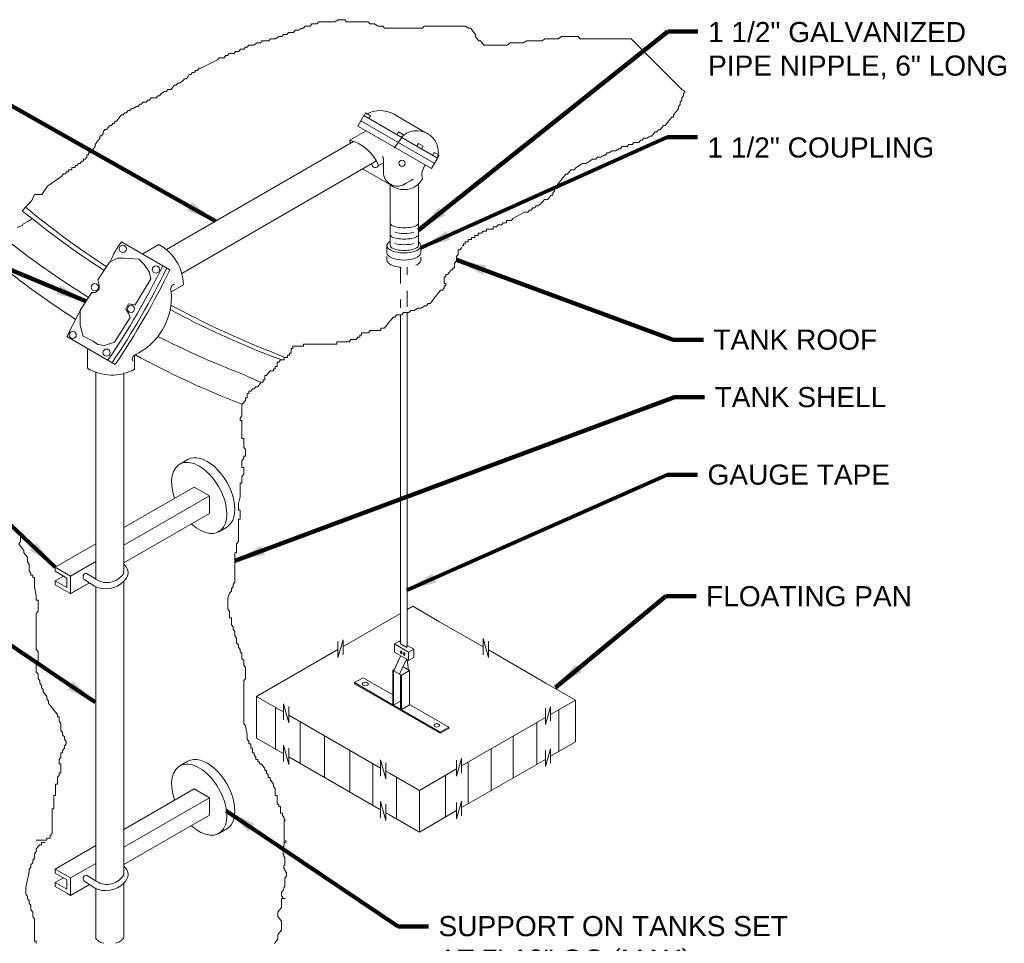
# Model space of a CAD drawing. Header units: inches. Extents: x -723 to 258, y 235 to 390.
# Tile 3 of 8: x -720.04 to -713.92, y 312.93 to 318.68. Entities that reach past the tile are written whole.
import ezdxf

# ---------------------------------------------------------------- set-up
doc = ezdxf.new("R2010")
doc.units = ezdxf.units.IN
doc.header["$MEASUREMENT"] = 0
doc.linetypes.add('HIDDEN', pattern=[0.19685, 0.15748, -0.03937])
for name, color, linetype, lineweight in [('G-ANNO-NOTE', 4, 'Continuous', 30), ('M-DETL LGHT', 3, 'Continuous', 0), ('M-DETL-LGHT', 3, 'Continuous', 0), ('M-DETL-XLGT', 1, 'Continuous', 0), ('M-DETL-YELW', 2, 'Continuous', 0)]:
    doc.layers.add(name, color=color, linetype=linetype, lineweight=lineweight)
doc.styles.add('AEC_AC_40Text-LeftTop_FullScale', font='arial.ttf', dxfattribs={"height": 0.125})
doc.dimstyles.new('AEC_AC_40_Notes_FullScale', dxfattribs={"dimtxt": 0.125, "dimasz": 0.1875, "dimexe": 0.0625, "dimexo": 0.0625, "dimgap": 0.0625, "dimtad": 1, "dimjust": 1, "dimdec": 3, "dimzin": 15, "dimdsep": 46, "dimlunit": 5, "dimtxsty": 'AEC_AC_40Text-LeftTop_FullScale', "dimblk": 'NONE', "dimcen": 0.09, "dimclrd": 256, "dimclre": 256, "dimazin": 2, "dimtfac": 0.7, "dimtdec": 3, "dimtmove": 1, "dimatfit": 1, "dimfxl": 1, "dimfrac": 1, "dimtolj": 1, "dimtzin": 15, "dimlwd": 30, "dimlwe": 30, "dimarcsym": 0})

# ---------------------------------------------------------------- blocks, each defined once
blk = doc.blocks.new('_None')

msp = doc.modelspace()

# ---------------------------------------------------------------- linework, layer by layer
at = {"layer": 'M-DETL LGHT'}
for p, q in [((-717.90245, 318.08049), (-717.89223, 318.09819)), ((-717.89223, 318.09819), (-717.86168, 318.08055)), ((-717.94076, 318.01608), (-717.9028, 318.08189)), ((-717.92178, 318.04901), (-717.46591, 317.78581)), ((-717.92178, 318.04901), (-717.46591, 317.78581)), ((-717.92178, 318.04901), (-717.46591, 317.78581)), ((-717.9028, 318.08189), (-717.44541, 317.81787)), ((-717.86168, 318.08055), (-717.8719, 318.06286)), ((-717.51701, 317.97537), (-717.69308, 318.07705)), ((-717.9901, 317.92795), (-717.88907, 317.98629)), ((-717.88907, 317.98629), (-717.94076, 318.01608)), ((-717.88907, 317.98629), (-717.48343, 317.75205)), ((-717.69735, 317.96206), (-717.68713, 317.97981)), ((-717.68713, 317.97981), (-717.65658, 317.96218)), ((-717.66628, 317.94536), (-717.71528, 317.87884)), ((-717.65658, 317.96218), (-717.6668, 317.94442)), ((-717.57442, 317.8911), (-717.56414, 317.9088)), ((-717.56414, 317.9088), (-717.53365, 317.89116)), ((-717.53365, 317.89116), (-717.54387, 317.87347)), ((-717.47648, 317.83457), (-717.46626, 317.85227)), ((-717.46626, 317.85227), (-717.43572, 317.83463)), ((-717.81175, 317.77109), (-717.78208, 317.7882)), ((-717.78208, 317.81612), (-717.78208, 317.73074)), ((-717.48343, 317.75205), (-717.44541, 317.81787)), ((-717.43572, 317.83463), (-717.44594, 317.81694)), ((-717.74214, 317.65342), (-717.90688, 317.74849)), ((-717.65063, 317.65482), (-717.63941, 317.6613)), ((-717.63941, 317.6613), (-717.60788, 317.67952)), ((-719.41002, 317.29701), (-719.10944, 317.12344)), ((-719.17789, 317.27984), (-719.27909, 317.22144)), ((-717.75995, 317.273), (-717.75995, 317.22898)), ((-717.54899, 317.27666), (-717.54899, 317.22898)), ((-719.55859, 317.05955), (-719.48542, 317.16929)), ((-719.48542, 317.16929), (-719.43502, 317.1951)), ((-719.43502, 317.1951), (-719.39385, 317.1951)), ((-719.39385, 317.1951), (-719.30234, 317.18868)), ((-719.30234, 317.18868), (-719.27027, 317.15638)), ((-719.27027, 317.15638), (-719.23827, 317.11118)), ((-719.23827, 317.11118), (-719.2291, 317.06604)), ((-719.54948, 317.02726), (-719.55859, 317.05955)), ((-719.2291, 317.06604), (-719.32523, 316.90462)), ((-719.57232, 316.98212), (-719.54948, 317.00145)), ((-719.54948, 317.00145), (-719.54948, 317.02726)), ((-719.02605, 317.03018), (-719.10197, 316.98632)), ((-719.66844, 316.87238), (-719.59521, 316.98212)), ((-719.59521, 316.98212), (-719.57232, 316.98212)), ((-719.66844, 316.83361), (-719.66844, 316.87238)), ((-719.3664, 316.9111), (-719.38468, 316.87881)), ((-719.38468, 316.87881), (-719.3664, 316.853)), ((-719.32523, 316.90462), (-719.3664, 316.9111)), ((-719.66844, 316.7755), (-719.66844, 316.83361)), ((-719.35723, 316.82718), (-719.45336, 316.67225)), ((-719.3664, 316.853), (-719.35723, 316.82718)), ((-719.65016, 316.71097), (-719.66844, 316.7755)), ((-719.44979, 316.53402), (-719.75032, 316.70752)), ((-719.5861, 316.67867), (-719.65016, 316.71097)), ((-719.55859, 316.65934), (-719.5861, 316.67867)), ((-719.6219, 316.51083), (-719.6219, 316.62769)), ((-719.51742, 316.65286), (-719.55859, 316.65934)), ((-719.45336, 316.67225), (-719.51742, 316.65286)), ((-719.32973, 316.50418), (-719.32973, 316.59183)), ((-719.04882, 315.91413), (-718.99864, 315.9431)), ((-719.39595, 315.5198), (-718.95947, 315.77179)), ((-718.86387, 315.7166), (-718.95947, 315.77179)), ((-718.86387, 315.7166), (-719.39595, 315.40948)), ((-718.86387, 315.60804), (-718.86387, 315.7166)), ((-719.39595, 315.30086), (-718.86387, 315.60804)), ((-718.8063, 315.49407), (-718.75612, 315.52304)), ((-719.8239, 315.27271), (-719.57127, 315.41859)), ((-719.8239, 315.27271), (-719.8239, 315.24807)), ((-719.72836, 315.21752), (-719.8239, 315.27271)), ((-719.57127, 315.30822), (-719.72836, 315.21752)), ((-719.8239, 315.24807), (-719.75143, 315.20625)), ((-719.8239, 315.18879), (-719.77255, 315.21844)), ((-719.72836, 315.21752), (-719.72836, 315.10855)), ((-719.57816, 315.20479), (-719.62861, 315.23393)), ((-719.39916, 315.23323), (-719.39595, 315.24701)), ((-719.8239, 315.18879), (-719.8239, 315.16415)), ((-719.75143, 315.14693), (-719.8239, 315.18879)), ((-719.8239, 315.16415), (-719.75143, 315.12233)), ((-719.75143, 315.14693), (-719.75143, 315.20625)), ((-719.72836, 315.10896), (-719.61045, 315.17705)), ((-719.61045, 315.17705), (-719.72258, 315.11229)), ((-719.57816, 315.15515), (-719.64456, 315.20012)), ((-719.72836, 315.10896), (-719.75143, 315.12233)), ((-717.6838, 314.8127), (-717.71265, 314.796)), ((-717.71265, 314.796), (-717.62499, 314.74542)), ((-717.71265, 314.796), (-717.71265, 314.74414)), ((-717.6838, 314.8127), (-717.67562, 314.80797)), ((-717.67562, 314.80014), (-717.67562, 314.82829)), ((-717.67562, 314.79751), (-717.6362, 314.77474)), ((-717.5931, 314.76376), (-717.63428, 314.78753)), ((-717.67451, 314.72119), (-717.71709, 314.62833)), ((-717.62499, 314.69456), (-717.71265, 314.74414)), ((-717.62499, 314.74542), (-717.5931, 314.76376)), ((-717.62499, 314.74542), (-717.62499, 314.69456)), ((-717.5931, 314.76376), (-717.5931, 314.7126)), ((-717.63749, 314.70162), (-717.6807, 314.60731)), ((-717.63352, 314.69876), (-717.62552, 314.63143)), ((-717.5931, 314.7126), (-717.62499, 314.69421)), ((-717.72363, 314.63207), (-717.71241, 314.63861)), ((-717.72363, 314.63207), (-717.67031, 314.60129)), ((-717.72363, 314.63207), (-717.72363, 314.41862)), ((-717.71843, 314.41564), (-717.71843, 314.63008)), ((-717.67521, 314.3907), (-717.67521, 314.60596)), ((-717.67031, 314.60129), (-717.6195, 314.63067)), ((-717.67031, 314.60129), (-717.67031, 314.38784)), ((-717.6195, 314.63067), (-717.65945, 314.65374)), ((-717.6195, 314.63067), (-717.6195, 314.41722)), ((-717.96125, 314.5558), (-717.9084, 314.58634)), ((-717.96125, 314.5558), (-717.96125, 314.54897)), ((-717.72363, 314.41862), (-717.96125, 314.5558)), ((-717.96125, 314.54897), (-717.42778, 314.24097)), ((-717.9084, 314.58634), (-717.72363, 314.47965)), ((-717.42778, 314.24856), (-717.72363, 314.41862)), ((-717.72363, 314.41862), (-717.71843, 314.41564)), ((-717.71843, 314.41564), (-717.67516, 314.44064)), ((-717.67031, 314.38784), (-717.6195, 314.41722)), ((-717.6195, 314.4195), (-717.37557, 314.27869)), ((-717.67031, 314.38784), (-717.67521, 314.3907)), ((-717.37557, 314.27869), (-717.42778, 314.24856)), ((-717.42778, 314.24097), (-717.37557, 314.2711)), ((-717.42778, 314.24856), (-717.42778, 314.24097)), ((-717.37557, 314.27869), (-717.37557, 314.2711)), ((-719.04882, 314.03764), (-718.99864, 314.06661)), ((-719.39595, 313.64331), (-718.95947, 313.8953)), ((-718.86387, 313.84012), (-718.95947, 313.8953)), ((-718.86387, 313.84012), (-719.39595, 313.53299)), ((-718.86387, 313.73155), (-718.86387, 313.84012)), ((-719.39595, 313.42437), (-718.86387, 313.73155)), ((-718.8063, 313.61758), (-718.75612, 313.64655)), ((-719.8239, 313.39622), (-719.57127, 313.54205)), ((-719.57127, 313.43173), (-719.72836, 313.34104)), ((-719.8239, 313.39622), (-719.8239, 313.37158)), ((-719.72836, 313.34104), (-719.8239, 313.39622)), ((-719.8239, 313.37158), (-719.75143, 313.32976)), ((-719.39916, 313.35674), (-719.39595, 313.37053)), ((-719.8239, 313.3123), (-719.77255, 313.34195)), ((-719.75143, 313.27044), (-719.8239, 313.3123)), ((-719.8239, 313.3123), (-719.8239, 313.28766)), ((-719.75143, 313.27044), (-719.75143, 313.32976)), ((-719.72836, 313.34104), (-719.72836, 313.23206)), ((-719.57816, 313.27866), (-719.64456, 313.32363)), ((-719.57816, 313.3283), (-719.62861, 313.35745)), ((-719.8239, 313.28766), (-719.75143, 313.24584)), ((-719.72836, 313.23247), (-719.61045, 313.30051)), ((-719.61045, 313.30051), (-719.72258, 313.2358)), ((-719.72836, 313.23247), (-719.75143, 313.24584)), ((-719.72836, 313.23247), (-719.75143, 313.24579))]:
    msp.add_line(p, q, dxfattribs=at)
for centre, radius in [((-717.66642, 317.78526), 0.01936), ((-719.40301, 317.25322), 0.0224), ((-719.19706, 317.12411), 0.0224), ((-719.57692, 317.01437), 0.0224), ((-719.35165, 316.87954), 0.0224), ((-719.71422, 316.71743), 0.0224), ((-719.5037, 316.60769), 0.0224)]:
    msp.add_circle(centre, radius, dxfattribs=at)
for centre, radius, start, end in [((-717.80138, 317.93004), 0.1826, 53.626761, 116.713278), ((-717.57369, 317.85461), 0.13342, 344.009803, 135.990178), ((-717.98039, 317.92247), 0.01115, 150.669061, 256.764714), ((-718.05787, 317.671), 0.26572, 22.126797, 75.225722), ((-717.83159, 317.78034), 0.02191, 183.535297, 335.033136), ((-717.79194, 317.81809), 0.01003, 348.784647, 58.109878), ((-717.69444, 317.73074), 0.08767, 179.999994, 299.999994), ((-717.44748, 317.71292), 0.09504, 140.166436, 195.281058), ((-717.65379, 317.75262), 0.13166, 228.862028, 330.542147), ((-717.60202, 317.6777), 0.00611, 23.255711, 162.832711), ((-719.08596, 317.03388), 0.41742, 140.926578, 161.070869), ((-719.31818, 317.02351), 0.29223, 1.306442, 61.306442), ((-717.65461, 317.4544), 0.22679, 269.999997, 280.889722), ((-723.45745, 319.24931), 4.78867, 325.836371, 333.986957), ((-723.43456, 319.22994), 4.78867, 325.900321, 334.050876), ((-723.41626, 319.21703), 4.78867, 325.924714, 334.075278), ((-719.49838, 316.95221), 0.3979, 295.079692, 4.920297), ((-719.07131, 317.0015), 0.03418, 106.453753, 206.322161), ((-715.36653, 314.56952), 4.8774, 151.578175, 154.001022), ((-719.31498, 316.56663), 0.0292, 120.326961, 205.690986), ((-719.47003, 316.76051), 0.29223, 238.693544, 298.693544), ((-719.43666, 315.23872), 0.06679, 307.581653, 52.418331), ((-719.63036, 315.2141), 0.01992, 84.88715, 224.506994), ((-719.50148, 315.29975), 0.12202, 231.077983, 326.964994), ((-719.50837, 315.29732), 0.15837, 243.861639, 315.236928), ((-719.43666, 313.36223), 0.06679, 307.581653, 52.418331), ((-719.63036, 313.33761), 0.01992, 84.88715, 224.506994), ((-719.50148, 313.42326), 0.12202, 231.077983, 326.964994), ((-719.50837, 313.42082), 0.15837, 243.861639, 315.236928)]:
    msp.add_arc(centre, radius, start, end, dxfattribs=at)
for centre, major_axis, ratio, start_param, end_param in [((-717.65447, 317.27337), (0.10548, -0.00032), 0.4306338, 2.523986, 6.816201), ((-717.65447, 317.22898), (0.10548, -0.00032), 0.4306338, 3.1486239, 6.2902165), ((-718.92756, 315.7041), (0.12126, -0.21003), 0.5773503, 5.2065728, 10.6829794), ((-718.87738, 315.73307), (0.12126, -0.21003), 0.5773503, 6.2831853, 9.424778), ((-718.87738, 313.85658), (0.12126, -0.21003), 0.5773503, 6.2831853, 9.424778), ((-718.92756, 313.82761), (0.12126, -0.21003), 0.5773503, 5.2065728, 10.6829794)]:
    msp.add_ellipse(centre, major_axis=major_axis, ratio=ratio, start_param=start_param, end_param=end_param, dxfattribs=at)
for p in [(-717.92178, 318.04901), (-717.46591, 317.78581)]:
    msp.add_point(p, dxfattribs=at)
at = {"layer": 'M-DETL-LGHT'}
for p, q in [((-719.1314, 317.24824), (-717.9668, 317.92065)), ((-719.03633, 317.10067), (-717.82542, 317.79977)), ((-717.56355, 317.65675), (-717.56355, 317.36993)), ((-717.74039, 317.65348), (-717.74039, 317.55157)), ((-717.74039, 317.55157), (-717.74039, 317.27337)), ((-717.56355, 317.36993), (-717.56355, 317.27337)), ((-717.6758, 316.84266), (-717.6758, 315.76204)), ((-717.63428, 314.77597), (-717.63428, 316.85662)), ((-719.57127, 316.48637), (-719.57127, 315.19813)), ((-719.39595, 316.47784), (-719.39595, 315.24701)), ((-717.6758, 315.76204), (-717.6758, 314.79991)), ((-719.57127, 315.14978), (-719.57127, 313.32316)), ((-719.39595, 315.18581), (-719.39595, 313.35674)), ((-717.59894, 315.03059), (-717.63428, 315.01021)), ((-717.43297, 314.93475), (-717.59894, 315.03059)), ((-717.6758, 314.98626), (-718.03291, 314.78005)), ((-717.16218, 314.77842), (-717.43297, 314.93475)), ((-718.06526, 314.76137), (-718.57059, 314.4696)), ((-716.77218, 314.55323), (-717.12883, 314.75915)), ((-716.77218, 314.55323), (-716.58665, 314.44613)), ((-718.57059, 314.4696), (-718.57059, 314.21037)), ((-718.40439, 314.37365), (-718.57059, 314.4696)), ((-716.74152, 314.35672), (-716.58665, 314.44613)), ((-718.37075, 314.35426), (-717.79931, 314.02437)), ((-717.29556, 314.03791), (-716.77388, 314.33803)), ((-718.40439, 314.11436), (-718.57059, 314.21037)), ((-716.74152, 314.09742), (-716.58665, 314.18683)), ((-718.37075, 314.09497), (-717.79931, 313.76507)), ((-717.29556, 313.77862), (-716.77388, 314.07874)), ((-717.74377, 313.9923), (-717.55824, 313.88514)), ((-717.55824, 313.88514), (-717.32791, 314.01923)), ((-717.55824, 313.88514), (-717.55824, 313.62585)), ((-717.55824, 313.88514), (-717.55824, 313.62585)), ((-717.55824, 313.62585), (-717.32791, 313.75993)), ((-717.74377, 313.73301), (-717.55824, 313.62585)), ((-719.39595, 313.30932), (-719.39595, 312.97096)), ((-719.57127, 313.27866), (-719.57127, 312.9657))]:
    msp.add_line(p, q, dxfattribs=at)
for centre, radius, start, end in [((-719.54575, 312.982), 0.03028, 212.585519, 216.242822), ((-719.51678, 313.00324), 0.0662, 216.242828, 240.530756), ((-719.49757, 313.03725), 0.10526, 240.530753, 256.826636), ((-719.4723, 313.03725), 0.10526, 283.17335, 299.469233), ((-719.45308, 313.00324), 0.0662, 299.469236, 323.757164), ((-719.42412, 312.982), 0.03028, 323.757164, 338.579056)]:
    msp.add_arc(centre, radius, start, end, dxfattribs=at)
at = {"layer": 'M-DETL-XLGT'}
for p, q in [((-718.06526, 314.71143), (-718.03291, 314.82152)), ((-718.06526, 314.81241), (-718.06526, 314.71143)), ((-718.03291, 314.82152), (-718.03291, 314.73071)), ((-717.16218, 314.83016), (-717.12883, 314.71167)), ((-717.16218, 314.83016), (-717.16218, 314.72919)), ((-717.12883, 314.81264), (-717.12883, 314.71167)), ((-717.12883, 314.75967), (-717.10664, 314.74688)), ((-718.40415, 314.42475), (-718.37075, 314.30626)), ((-718.40415, 314.42475), (-718.40415, 314.32378)), ((-716.58665, 314.44613), (-716.58665, 314.18683)), ((-718.45228, 314.40133), (-718.45228, 314.14204)), ((-718.40439, 314.37365), (-718.40415, 314.37354)), ((-718.37075, 314.40723), (-718.37075, 314.30626)), ((-716.77388, 314.29616), (-716.74152, 314.40624)), ((-716.77388, 314.39713), (-716.77388, 314.29616)), ((-716.74152, 314.40624), (-716.74152, 314.31537)), ((-716.69154, 314.38557), (-716.69154, 314.12627)), ((-718.29962, 314.31315), (-718.29962, 314.05386)), ((-716.82673, 314.30749), (-716.82673, 314.04819)), ((-718.40415, 314.1661), (-718.40415, 314.06513)), ((-718.40415, 314.1661), (-718.37075, 314.04761)), ((-718.14854, 314.22596), (-718.14854, 313.96667)), ((-716.97384, 314.22257), (-716.97384, 313.96328)), ((-718.40439, 314.11436), (-718.40415, 314.11424)), ((-718.37075, 314.14858), (-718.37075, 314.04761)), ((-717.99127, 314.13515), (-717.99127, 313.87586)), ((-717.11236, 314.14257), (-717.11236, 313.88333)), ((-716.77388, 314.0347), (-716.74152, 314.14473)), ((-716.77388, 314.13567), (-716.77388, 314.0347)), ((-716.74152, 314.14473), (-716.74152, 314.05392)), ((-717.84749, 314.05216), (-717.84749, 313.79287)), ((-717.79931, 314.07552), (-717.79931, 313.97455)), ((-717.79931, 314.07552), (-717.76597, 313.95703)), ((-717.76597, 314.058), (-717.76597, 313.95703)), ((-717.32791, 313.97356), (-717.29556, 314.08364)), ((-717.32791, 314.07453), (-717.32791, 313.97356)), ((-717.29556, 314.08364), (-717.29556, 313.99277)), ((-717.25515, 314.06016), (-717.25515, 313.80087)), ((-717.76597, 314.00509), (-717.74377, 313.9923)), ((-717.70038, 313.96719), (-717.70038, 313.7079)), ((-717.3963, 313.97864), (-717.3963, 313.71935)), ((-717.79931, 313.81687), (-717.76597, 313.69838)), ((-717.79931, 313.81687), (-717.79931, 313.7159)), ((-717.76597, 313.79935), (-717.76597, 313.69838)), ((-717.32791, 313.70889), (-717.29556, 313.81898)), ((-717.32791, 313.80987), (-717.32791, 313.70889)), ((-717.29556, 313.81898), (-717.29556, 313.72816)), ((-717.76597, 313.7458), (-717.74377, 313.73301))]:
    msp.add_line(p, q, dxfattribs=at)
for centre, major_axis in [((-717.67224, 314.7446), (0.00418, -0.00723)), ((-717.65354, 314.73381), (0.00418, -0.00723)), ((-717.89431, 314.54706), (-0.01827, 0)), ((-717.44985, 314.28991), (-0.01827, 0))]:
    msp.add_ellipse(centre, major_axis=major_axis, ratio=0.5773503, dxfattribs=at)
at = {"layer": 'M-DETL-YELW'}
for p, q in [((-719.87074, 317.64191), (-719.78135, 317.70566)), ((-719.90665, 317.59128), (-719.87074, 317.64191)), ((-720.02766, 317.49037), (-719.96949, 317.55326)), ((-719.96949, 317.55326), (-719.9515, 317.59128)), ((-719.9515, 317.59128), (-719.90665, 317.59128)), ((-720.02404, 317.40726), (-719.99256, 317.42391)), ((-719.99256, 317.42391), (-719.97288, 317.43641)), ((-719.97288, 317.43641), (-719.96499, 317.44055)), ((-720.06042, 317.38507), (-720.02602, 317.39897)), ((-720.02602, 317.39897), (-720.02404, 317.40726)), ((-718.47809, 316.61192), (-718.39598, 316.57741)), ((-718.47809, 316.58582), (-718.41402, 316.56345)), ((-718.6666, 316.47696), (-718.54297, 316.42195))]:
    msp.add_line(p, q, dxfattribs=at)
at = {"layer": 'M-DETL-YELW', "linetype": 'HIDDEN', "ltscale": 0.5}
for p, q in [((-717.6758, 317.13846), (-717.6758, 316.88618)), ((-717.63428, 316.89216), (-717.63428, 317.13838))]:
    msp.add_line(p, q, dxfattribs=at)
at = {"layer": 'M-DETL-YELW', "flags": 128}
for points in [[(-719.79324, 317.69718), (-719.78135, 317.70566), (-719.77107, 317.7188), (-719.76079, 317.7188), (-719.75051, 317.73194), (-719.74018, 317.73194), (-719.74018, 317.74508), (-719.7299, 317.74508), (-719.71962, 317.74508), (-719.71962, 317.75822), (-719.70934, 317.75822), (-719.69901, 317.75822), (-719.69901, 317.77136), (-719.68873, 317.77136), (-719.67845, 317.7845), (-719.66817, 317.7845), (-719.65789, 317.79764), (-719.64756, 317.79764), (-719.64756, 317.81078), (-719.63728, 317.81078), (-719.627, 317.82392), (-719.627, 317.83706), (-719.61672, 317.83706), (-719.61672, 317.8502), (-719.60638, 317.8502), (-719.60638, 317.86334), (-719.59611, 317.86334), (-719.58583, 317.87648), (-719.57555, 317.88961), (-719.57555, 317.90275), (-719.56527, 317.91589), (-719.55493, 317.92903), (-719.54466, 317.94217), (-719.54466, 317.95531), (-719.53438, 317.95531), (-719.5241, 317.96845), (-719.5241, 317.98159), (-719.51376, 317.99473), (-719.50348, 317.99473), (-719.49321, 318.00787), (-719.48293, 318.02101), (-719.47265, 318.02101), (-719.46231, 318.03415), (-719.45203, 318.03415), (-719.45203, 318.04729), (-719.44176, 318.04729), (-719.43148, 318.06043), (-719.42114, 318.07357), (-719.41086, 318.08671), (-719.40058, 318.08671), (-719.39031, 318.09985), (-719.38003, 318.09985), (-719.36969, 318.11299), (-719.35941, 318.11299), (-719.34913, 318.12613), (-719.33886, 318.12613), (-719.31824, 318.13927), (-719.30796, 318.13927), (-719.29768, 318.15241), (-719.28741, 318.15241), (-719.27707, 318.16555), (-719.25651, 318.16555), (-719.24624, 318.17869), (-719.2359, 318.17869), (-719.22562, 318.19189), (-719.21534, 318.19189), (-719.19479, 318.19189), (-719.18445, 318.20503), (-719.17417, 318.20503), (-719.16389, 318.21817), (-719.14328, 318.23131), (-719.133, 318.23131), (-719.12272, 318.24445), (-719.10216, 318.24445), (-719.09183, 318.25759), (-719.08155, 318.27073), (-719.07127, 318.27073), (-719.06099, 318.28387), (-719.05066, 318.28387), (-719.0301, 318.29701), (-719.01982, 318.31015), (-719.00954, 318.31015), (-718.99921, 318.32329), (-718.98893, 318.33643), (-718.97865, 318.33643), (-718.96837, 318.34957), (-718.95803, 318.34957), (-718.94776, 318.36271), (-718.93748, 318.36271), (-718.9272, 318.37585), (-718.91692, 318.37585), (-718.91692, 318.37585), (-718.81396, 318.42841), (-718.80368, 318.44155), (-718.79341, 318.44155), (-718.77279, 318.44155), (-718.76251, 318.45469), (-718.75224, 318.45469), (-718.74196, 318.46783), (-718.73168, 318.46783), (-718.71106, 318.46783), (-718.70079, 318.48097), (-718.69051, 318.48097), (-718.68017, 318.48097), (-718.66989, 318.49411), (-718.65961, 318.49411), (-718.64934, 318.49411), (-718.63906, 318.50725), (-718.62872, 318.50725), (-718.61844, 318.52039), (-718.60816, 318.52039), (-718.59789, 318.52039), (-718.58755, 318.52039), (-718.56699, 318.53353), (-718.55671, 318.53353), (-718.54644, 318.53353), (-718.5361, 318.54667), (-718.51554, 318.54667), (-718.50526, 318.54667), (-718.49493, 318.54667), (-718.48465, 318.55981), (-718.46409, 318.55981), (-718.45381, 318.55981), (-718.4332, 318.57295), (-718.42292, 318.57295), (-718.41264, 318.57295), (-718.40231, 318.58609), (-718.38175, 318.58609), (-718.37147, 318.59923), (-718.35086, 318.59923), (-718.34058, 318.59923), (-718.3303, 318.61237), (-718.32002, 318.61237), (-718.30968, 318.61237), (-718.28913, 318.62551), (-718.27885, 318.62551), (-718.26857, 318.63864), (-718.24796, 318.63864), (-718.23768, 318.63864), (-718.2274, 318.65178), (-718.21706, 318.65178), (-718.20679, 318.65178), (-718.19651, 318.65178), (-718.18623, 318.66492), (-718.16561, 318.66492), (-718.15534, 318.66492), (-718.13478, 318.66492), (-718.12444, 318.66492), (-718.11416, 318.66492), (-718.10389, 318.66492), (-718.09361, 318.66492), (-718.08333, 318.66492), (-718.06271, 318.67806), (-718.05244, 318.67806), (-718.04216, 318.67806), (-718.03182, 318.67806), (-718.02154, 318.67806), (-718.01126, 318.66492), (-718.00099, 318.66492), (-717.99071, 318.66492), (-717.98037, 318.66492), (-717.97009, 318.66492), (-717.95981, 318.66492), (-717.94954, 318.66492), (-717.92892, 318.66492), (-717.90836, 318.66492), (-717.89809, 318.66492), (-717.87747, 318.66492), (-717.86719, 318.65178), (-717.85691, 318.65178), (-717.8363, 318.65178), (-717.81574, 318.63864), (-717.80546, 318.63864), (-717.79513, 318.63864), (-717.78485, 318.63864), (-717.77457, 318.62551), (-717.76429, 318.62551), (-717.75396, 318.62551), (-717.7334, 318.62551), (-717.72312, 318.62551), (-717.70251, 318.62551), (-717.69223, 318.62551), (-717.68195, 318.62551), (-717.66134, 318.62551), (-717.64078, 318.62551), (-717.62022, 318.62551), (-717.59961, 318.62551), (-717.57905, 318.62551), (-717.55844, 318.62551), (-717.53788, 318.62551), (-717.5276, 318.63864), (-717.50699, 318.63864), (-717.50699, 318.63864), (-717.33202, 318.63864), (-717.31146, 318.63864), (-717.30119, 318.63864), (-717.28057, 318.63864), (-717.27029, 318.63864), (-717.24974, 318.62551), (-717.2394, 318.62551), (-717.22912, 318.61237), (-717.21884, 318.59923), (-717.20857, 318.58609), (-717.20857, 318.57295), (-717.19823, 318.55981), (-717.18795, 318.54667), (-717.17767, 318.54667), (-717.16739, 318.53353), (-717.15712, 318.52039), (-717.14678, 318.52039), (-717.1365, 318.52039), (-717.12622, 318.52039), (-717.11594, 318.52039), (-717.09533, 318.52039), (-717.08505, 318.52039), (-717.06449, 318.52039), (-717.05416, 318.52039), (-717.0336, 318.52039), (-717.01299, 318.52039), (-716.99243, 318.53353), (-716.97187, 318.53353), (-716.95126, 318.53353), (-716.9307, 318.53353), (-716.91009, 318.53353), (-716.88953, 318.54667), (-716.86891, 318.54667), (-716.85864, 318.54667), (-716.83808, 318.54667), (-716.81746, 318.54667), (-716.79691, 318.54667), (-716.77629, 318.55981), (-716.75574, 318.55981), (-716.74546, 318.55981), (-716.71457, 318.55981), (-716.69401, 318.55981), (-716.67339, 318.57295), (-716.65284, 318.57295), (-716.63222, 318.57295), (-716.61167, 318.57295), (-716.60139, 318.57295), (-716.58077, 318.57295), (-716.57049, 318.57295), (-716.56022, 318.55981), (-716.54988, 318.55981), (-716.5396, 318.55981), (-716.51904, 318.55981), (-716.50877, 318.55981), (-716.49843, 318.55981), (-716.48815, 318.55981), (-716.47787, 318.55981), (-716.45726, 318.55981), (-716.44698, 318.55981), (-716.42642, 318.55981), (-716.40581, 318.55981), (-716.39553, 318.55981), (-716.38525, 318.55981), (-716.36464, 318.55981), (-716.35436, 318.55981), (-716.3338, 318.55981), (-716.32352, 318.55981), (-716.30291, 318.55981), (-716.28235, 318.55981), (-716.26174, 318.55981), (-716.24118, 318.55981), (-715.92328, 318.24267)], [(-715.92328, 318.24267), (-715.91558, 318.23749), (-715.91558, 318.23749), (-715.91558, 318.23749), (-715.91558, 318.23749), (-715.91558, 318.23749), (-715.91558, 318.23749), (-715.91558, 318.23749), (-715.90554, 318.23058), (-715.91582, 318.21744), (-715.91582, 318.2043), (-715.92609, 318.19116), (-715.92609, 318.17802), (-715.93643, 318.16488), (-715.93643, 318.15174), (-715.94671, 318.1386), (-715.94671, 318.12546), (-715.95699, 318.11232), (-715.96727, 318.09918), (-715.97754, 318.08604), (-715.97754, 318.0729), (-715.98788, 318.0729), (-715.99816, 318.05976), (-716.00844, 318.04662), (-716.01872, 318.03348), (-716.02905, 318.02034), (-716.03933, 318.02034), (-716.04961, 318.0072), (-716.05989, 317.99406), (-716.07017, 317.99406), (-716.0805, 317.98092), (-716.09078, 317.98092), (-716.10106, 317.96778), (-716.11134, 317.95464), (-716.12167, 317.95464), (-716.14223, 317.9415), (-716.15251, 317.9415), (-716.16279, 317.9415), (-716.17312, 317.92836), (-716.1834, 317.92836), (-716.19368, 317.91522), (-716.2143, 317.91522), (-716.22457, 317.91522), (-716.23485, 317.90208), (-716.25541, 317.90208), (-716.26575, 317.88894), (-716.27602, 317.88894), (-716.29658, 317.88894), (-716.30692, 317.8758), (-716.3172, 317.8758), (-716.33775, 317.86266), (-716.34803, 317.86266), (-716.35837, 317.86266), (-716.37892, 317.84952), (-716.3892, 317.84952), (-716.39954, 317.83638), (-716.40982, 317.83638), (-716.43037, 317.82324), (-716.45099, 317.82324), (-716.46127, 317.8101), (-716.48182, 317.8101), (-716.50244, 317.79696), (-716.52299, 317.78382), (-716.54361, 317.78382), (-716.56417, 317.77068), (-716.58478, 317.75754), (-716.59506, 317.74435), (-716.61562, 317.74435), (-716.62589, 317.73121), (-716.63623, 317.71807), (-716.64651, 317.71807), (-716.65679, 317.70493), (-716.66707, 317.69179), (-716.6774, 317.67865), (-716.68768, 317.66551), (-716.69796, 317.65237), (-716.70824, 317.63923), (-716.70824, 317.62609), (-716.71852, 317.62609), (-716.71852, 317.61295), (-716.72885, 317.59981), (-716.72885, 317.58667), (-716.73913, 317.58667), (-716.74941, 317.57353), (-716.75969, 317.56039), (-716.7803, 317.56039), (-716.79058, 317.54725), (-716.80086, 317.53411), (-716.82147, 317.52097), (-716.83175, 317.52097), (-716.84203, 317.50783), (-716.85231, 317.50783), (-716.86265, 317.49469), (-716.87292, 317.49469), (-716.8832, 317.48155), (-716.89348, 317.48155), (-716.90376, 317.48155), (-716.90376, 317.48155), (-716.97582, 317.44213), (-716.9861, 317.42899), (-716.99638, 317.42899), (-717.00672, 317.42899), (-717.01699, 317.42899), (-717.01699, 317.41585), (-717.02727, 317.41585), (-717.03755, 317.41585), (-717.04789, 317.40271), (-717.05817, 317.40271), (-717.06844, 317.40271), (-717.07872, 317.38957), (-717.089, 317.38957), (-717.09934, 317.38957), (-717.09934, 317.37643), (-717.10962, 317.37643), (-717.11989, 317.37643), (-717.13017, 317.37643), (-717.14051, 317.37643), (-717.14051, 317.36329), (-717.15079, 317.36329), (-717.16107, 317.36329), (-717.17134, 317.35015), (-717.18162, 317.35015), (-717.19196, 317.35015), (-717.19196, 317.33701), (-717.20224, 317.33701), (-717.21252, 317.33701), (-717.21252, 317.32387), (-717.22279, 317.32387), (-717.23313, 317.32387), (-717.23313, 317.31073), (-717.24341, 317.31073), (-717.25369, 317.31073), (-717.25369, 317.29759), (-717.26397, 317.29759), (-717.27424, 317.29759), (-717.27424, 317.28445), (-717.28458, 317.28445), (-717.28458, 317.27131), (-717.29486, 317.27131)], [(-717.29503, 317.26156), (-717.30595, 317.2476), (-717.31688, 317.2476), (-717.31688, 317.23364), (-717.31688, 317.21963), (-717.32785, 317.20567), (-717.32785, 317.19171), (-717.32785, 317.17776), (-717.33877, 317.1638), (-717.33877, 317.14984), (-717.33877, 317.13588), (-717.3497, 317.13588), (-717.3497, 317.12193), (-717.36062, 317.12193), (-717.3716, 317.10797), (-717.38252, 317.09401), (-717.39344, 317.09401), (-717.39344, 317.08005), (-717.40436, 317.08005), (-717.40436, 317.0661), (-717.40436, 317.05214), (-717.40436, 317.03812), (-717.39344, 317.03812), (-717.39344, 317.02416), (-717.40436, 317.02416), (-717.40436, 317.01021), (-717.41528, 316.99625), (-717.42626, 316.99625), (-717.43718, 316.98229), (-717.4481, 316.96834), (-717.45902, 316.95438), (-717.47, 316.94042), (-717.48092, 316.92646), (-717.49184, 316.91251), (-717.50276, 316.91251), (-717.51368, 316.89855), (-717.52466, 316.89855), (-717.5465, 316.88459), (-717.5684, 316.88459), (-717.59024, 316.87057), (-717.61214, 316.87057), (-717.62306, 316.85662), (-717.6449, 316.85662), (-717.65583, 316.85662), (-717.6668, 316.84266), (-717.68865, 316.84266), (-717.69957, 316.84266), (-717.71055, 316.8287), (-717.72147, 316.8287), (-717.73239, 316.81474), (-717.74331, 316.80079), (-717.75429, 316.78683), (-717.76521, 316.77287), (-717.77613, 316.75891), (-717.78705, 316.75891), (-717.79797, 316.75891), (-717.79797, 316.74496), (-717.80895, 316.74496), (-717.81987, 316.74496), (-717.83079, 316.74496), (-717.84171, 316.74496), (-717.85269, 316.74496), (-717.86361, 316.74496), (-717.87453, 316.731), (-717.88545, 316.731), (-717.89637, 316.731), (-717.90735, 316.731), (-717.91827, 316.731), (-717.91827, 316.71704), (-717.92919, 316.71704), (-717.92919, 316.70303), (-717.94011, 316.70303), (-717.95109, 316.68907), (-717.96201, 316.68907), (-717.97293, 316.68907), (-717.98385, 316.68907), (-717.99483, 316.67511), (-718.00575, 316.67511), (-718.01667, 316.67511), (-718.0276, 316.67511), (-718.03852, 316.67511), (-718.04949, 316.67511), (-718.06042, 316.67511), (-718.07134, 316.67511), (-718.07134, 316.66115), (-718.08226, 316.66115), (-718.09324, 316.66115), (-718.10416, 316.66115), (-718.11508, 316.66115), (-718.126, 316.66115), (-718.13698, 316.66115), (-718.1479, 316.66115), (-718.15882, 316.66115), (-718.16974, 316.66115), (-718.18066, 316.66115), (-718.19164, 316.66115), (-718.20256, 316.66115), (-718.21348, 316.66115), (-718.2244, 316.66115), (-718.23538, 316.66115), (-718.2463, 316.66115), (-718.2463, 316.66115), (-718.27906, 316.66115), (-718.27906, 316.6472), (-718.29004, 316.6472), (-718.30096, 316.6472), (-718.31188, 316.6472), (-718.3228, 316.6472), (-718.33378, 316.6472), (-718.3447, 316.6472), (-718.3447, 316.63324), (-718.35562, 316.63324), (-718.35562, 316.61928), (-718.35562, 316.60532), (-718.36654, 316.60532), (-718.36654, 316.59137), (-718.37752, 316.59137), (-718.37752, 316.57741), (-718.38844, 316.57741), (-718.39937, 316.57741), (-718.39937, 316.56345), (-718.41029, 316.56345), (-718.42121, 316.56345), (-718.43219, 316.54949), (-718.44311, 316.54949), (-718.44311, 316.53554), (-718.44311, 316.52152), (-718.45403, 316.52152), (-718.45403, 316.50756), (-718.46495, 316.50756), (-718.46495, 316.49361), (-718.47593, 316.49361), (-718.48685, 316.49361), (-718.49777, 316.47965), (-718.50869, 316.46569), (-718.51961, 316.46569), (-718.51961, 316.45173), (-718.51961, 316.43778), (-718.53059, 316.43778), (-718.53059, 316.42382), (-718.54151, 316.42382), (-718.55243, 316.40986), (-718.56335, 316.3959), (-718.57433, 316.3959), (-718.58525, 316.38195), (-718.59617, 316.38195), (-718.60709, 316.36799), (-718.61807, 316.36799), (-718.61807, 316.35397), (-718.62899, 316.35397), (-718.62899, 316.34002), (-718.62899, 316.32606), (-718.63991, 316.32606), (-718.63991, 316.3121), (-718.65083, 316.29814), (-718.66175, 316.28419), (-718.66175, 316.27023), (-718.66175, 316.25627), (-718.66175, 316.24231), (-718.66175, 316.22836), (-718.66175, 316.2144), (-718.67273, 316.20044), (-718.67273, 316.18643), (-718.66175, 316.18643), (-718.66175, 316.17247), (-718.66175, 316.15851), (-718.66175, 316.14455), (-718.66175, 316.1306), (-718.66175, 316.11664), (-718.66175, 316.10268), (-718.66175, 316.08872), (-718.66175, 316.07477), (-718.65083, 316.07477), (-718.65083, 316.06081), (-718.65083, 316.04685), (-718.65083, 316.03289), (-718.65083, 316.01888), (-718.63991, 316.00492), (-718.63991, 315.99096), (-718.63991, 315.97701), (-718.63991, 315.96305), (-718.65083, 315.96305), (-718.65083, 315.94909), (-718.66175, 315.93513), (-718.66175, 315.92118), (-718.66175, 315.90722), (-718.66175, 315.89326), (-718.65083, 315.89326), (-718.65083, 315.8793), (-718.65083, 315.86535), (-718.65083, 315.85139), (-718.66175, 315.83737), (-718.66175, 315.82342), (-718.66175, 315.80946), (-718.66175, 315.7955), (-718.67273, 315.7955), (-718.67273, 315.78154), (-718.67273, 315.76759), (-718.67273, 315.75363), (-718.67273, 315.73967), (-718.67273, 315.72571), (-718.67273, 315.71176), (-718.67273, 315.71176), (-718.68365, 315.66983), (-718.68365, 315.65587), (-718.68365, 315.64191), (-718.68365, 315.62795), (-718.67273, 315.62795), (-718.67273, 315.614), (-718.67273, 315.60004), (-718.67273, 315.58608), (-718.67273, 315.57212), (-718.68365, 315.57212), (-718.68365, 315.55817), (-718.68365, 315.54421), (-718.68365, 315.53025), (-718.68365, 315.51629), (-718.68365, 315.50228), (-718.68365, 315.48832), (-718.68365, 315.47436), (-718.68365, 315.46041), (-718.68365, 315.44645), (-718.68365, 315.43249), (-718.69457, 315.41853), (-718.69457, 315.40458), (-718.69457, 315.39062), (-718.69457, 315.37666), (-718.69457, 315.3627), (-718.70549, 315.3627), (-718.70549, 315.34875), (-718.70549, 315.33479), (-718.70549, 315.32077), (-718.70549, 315.30682), (-718.70549, 315.29286), (-718.70549, 315.2789), (-718.70549, 315.26494), (-718.70549, 315.25099), (-718.70549, 315.23703), (-718.70549, 315.22307), (-718.70549, 315.20911), (-718.70549, 315.19516), (-718.70549, 315.1812), (-718.71647, 315.16724), (-718.71647, 315.15323), (-718.72739, 315.13927), (-718.72739, 315.12531), (-718.73832, 315.11135), (-718.74924, 315.08344), (-718.74924, 315.06948), (-718.74924, 315.05552), (-718.74924, 315.04157), (-718.74924, 315.01365), (-718.73832, 314.99969), (-718.73832, 314.98568), (-718.73832, 314.97172), (-718.73832, 314.95776), (-718.72739, 314.95776), (-718.72739, 314.94381), (-718.72739, 314.92985), (-718.72739, 314.91589), (-718.71647, 314.90193), (-718.71647, 314.88798), (-718.70549, 314.87402), (-718.70549, 314.86006), (-718.70549, 314.8461), (-718.69457, 314.83215), (-718.69457, 314.81819), (-718.69457, 314.80417), (-718.68365, 314.79021), (-718.68365, 314.77626), (-718.67273, 314.7623), (-718.67273, 314.74834), (-718.66175, 314.73439), (-718.66175, 314.72043), (-718.66175, 314.70647), (-718.65083, 314.69251), (-718.65083, 314.67856), (-718.65083, 314.6646), (-718.63991, 314.65064), (-718.63991, 314.63662), (-718.63991, 314.62267), (-718.63991, 314.60871), (-718.63991, 314.59475), (-718.63991, 314.58079), (-718.65083, 314.56684), (-718.65083, 314.55288), (-718.65083, 314.53892), (-718.65083, 314.51101), (-718.65083, 314.49705), (-718.65083, 314.48309), (-718.65083, 314.46908), (-718.65083, 314.45512), (-718.65083, 314.44116), (-718.65083, 314.4272), (-718.65083, 314.39929), (-718.65083, 314.38533), (-718.65083, 314.37137), (-718.65083, 314.35742), (-718.65083, 314.34346), (-718.65083, 314.3295), (-718.65083, 314.31554), (-718.65083, 314.30159), (-718.63991, 314.28757), (-718.63991, 314.28757), (-718.62899, 314.23174), (-718.62899, 314.21778), (-718.62899, 314.20383), (-718.61807, 314.18987), (-718.61807, 314.17591), (-718.60709, 314.17591), (-718.60709, 314.16195), (-718.60709, 314.148), (-718.59617, 314.148), (-718.59617, 314.13404), (-718.59617, 314.12002), (-718.58525, 314.12002), (-718.58525, 314.10607), (-718.57433, 314.09211), (-718.57433, 314.07815), (-718.56335, 314.07815), (-718.56335, 314.06419), (-718.55243, 314.06419), (-718.55243, 314.05024), (-718.54151, 314.05024), (-718.53059, 314.03628), (-718.51961, 314.02232), (-718.51961, 314.00836), (-718.50869, 314.00836), (-718.50869, 313.99441), (-718.49777, 313.98045), (-718.49777, 313.96649), (-718.48685, 313.96649), (-718.48685, 313.95248), (-718.47593, 313.93852), (-718.46495, 313.92456), (-718.46495, 313.9106), (-718.45403, 313.89665), (-718.45403, 313.88269), (-718.45403, 313.86873), (-718.45403, 313.85477), (-718.44311, 313.85477), (-718.44311, 313.84082), (-718.44311, 313.82686), (-718.44311, 313.8129), (-718.44311, 313.79894), (-718.43219, 313.79894), (-718.43219, 313.78493), (-718.42121, 313.78493), (-718.42121, 313.77097), (-718.42121, 313.75701), (-718.42121, 313.74306), (-718.41029, 313.74306), (-718.41029, 313.7291), (-718.39937, 313.71514), (-718.39937, 313.70118), (-718.38844, 313.70118), (-718.39937, 313.70118), (-718.39937, 313.68723), (-718.39937, 313.67327), (-718.39937, 313.65931), (-718.39937, 313.64535), (-718.39937, 313.6314), (-718.39937, 313.61744), (-718.39937, 313.60342), (-718.39937, 313.58947), (-718.39937, 313.57551), (-718.39937, 313.56155), (-718.38844, 313.56155), (-718.38844, 313.57551)], [(-720.05037, 315.48832), (-720.03945, 315.48832), (-720.03945, 315.47436), (-720.03945, 315.46041), (-720.03945, 315.43249), (-720.05037, 315.41853), (-720.03945, 315.40458), (-720.02853, 315.39062), (-720.01761, 315.37666), (-720.01761, 315.3627), (-720.00669, 315.34875), (-719.99571, 315.33479), (-719.99571, 315.32077), (-719.99571, 315.30682), (-719.98479, 315.29286), (-719.98479, 315.2789), (-719.98479, 315.26494), (-719.98479, 315.25099), (-719.97387, 315.23703), (-719.97387, 315.22307), (-719.96295, 315.22307), (-719.96295, 315.20911), (-719.95197, 315.20911), (-719.95197, 315.19516), (-719.95197, 315.1812), (-719.95197, 315.16724), (-719.95197, 315.15323), (-719.95197, 315.15323), (-719.94105, 315.0974), (-719.94105, 315.08344), (-719.94105, 315.06948), (-719.93013, 315.06948), (-719.93013, 315.05552), (-719.93013, 315.04157), (-719.93013, 315.02761), (-719.93013, 315.01365), (-719.93013, 314.99969), (-719.94105, 314.98568), (-719.94105, 314.97172), (-719.94105, 314.95776), (-719.94105, 314.94381), (-719.94105, 314.92985), (-719.94105, 314.91589), (-719.94105, 314.90193), (-719.94105, 314.88798), (-719.94105, 314.87402), (-719.94105, 314.86006), (-719.94105, 314.8461), (-719.94105, 314.83215), (-719.94105, 314.81819), (-719.94105, 314.80417), (-719.94105, 314.79021), (-719.94105, 314.77626), (-719.94105, 314.7623), (-719.93013, 314.74834), (-719.93013, 314.73439), (-719.93013, 314.72043), (-719.93013, 314.70647), (-719.93013, 314.69251), (-719.93013, 314.67856), (-719.94105, 314.6646), (-719.94105, 314.65064), (-719.94105, 314.63662), (-719.94105, 314.62267), (-719.93013, 314.60871), (-719.93013, 314.59475), (-719.93013, 314.58079), (-719.91921, 314.56684), (-719.91921, 314.55288), (-719.90829, 314.53892), (-719.90829, 314.52496), (-719.89731, 314.51101), (-719.89731, 314.49705), (-719.88639, 314.48309), (-719.87547, 314.46908), (-719.87547, 314.45512), (-719.86455, 314.44116), (-719.86455, 314.4272), (-719.85357, 314.41325), (-719.84265, 314.39929), (-719.83173, 314.38533), (-719.82081, 314.37137), (-719.80983, 314.35742), (-719.80983, 314.34346), (-719.79891, 314.34346), (-719.79891, 314.3295), (-719.79891, 314.31554), (-719.78798, 314.30159), (-719.78798, 314.28757), (-719.78798, 314.27361), (-719.78798, 314.25966), (-719.77706, 314.2457), (-719.77706, 314.23174), (-719.76614, 314.21778), (-719.76614, 314.20383), (-719.75516, 314.18987), (-719.75516, 314.17591), (-719.76614, 314.16195), (-719.76614, 314.148), (-719.77706, 314.13404), (-719.77706, 314.12002), (-719.78798, 314.12002), (-719.78798, 314.10607), (-719.78798, 314.09211), (-719.79891, 314.07815), (-719.79891, 314.06419), (-719.79891, 314.05024), (-719.78798, 314.05024), (-719.78798, 314.03628), (-719.78798, 314.02232), (-719.78798, 314.00836), (-719.78798, 313.99441), (-719.79891, 313.99441), (-719.79891, 313.98045), (-719.80983, 313.96649), (-719.80983, 313.95248), (-719.80983, 313.93852), (-719.80983, 313.92456), (-719.82081, 313.92456), (-719.82081, 313.9106), (-719.82081, 313.89665), (-719.82081, 313.88269), (-719.82081, 313.86873), (-719.82081, 313.85477), (-719.83173, 313.85477), (-719.83173, 313.84082), (-719.83173, 313.82686), (-719.83173, 313.8129), (-719.83173, 313.8129), (-719.83173, 313.77097), (-719.84265, 313.77097), (-719.84265, 313.75701), (-719.84265, 313.74306), (-719.84265, 313.7291), (-719.84265, 313.71514), (-719.84265, 313.70118), (-719.84265, 313.68723), (-719.84265, 313.67327), (-719.84265, 313.65931), (-719.84265, 313.64535), (-719.84265, 313.6314), (-719.84265, 313.61744), (-719.85357, 313.60342), (-719.85357, 313.58947), (-719.86455, 313.58947), (-719.87547, 313.58947), (-719.87547, 313.57551), (-719.88639, 313.57551), (-719.89731, 313.57551), (-719.90829, 313.57551), (-719.91921, 313.57551), (-719.93013, 313.57551), (-719.94105, 313.57551)], [(-719.94111, 312.93323), (-719.94111, 312.94725), (-719.95203, 312.94725), (-719.95203, 312.96121), (-719.95203, 312.97516), (-719.95203, 312.98912), (-719.95203, 313.00308), (-719.95203, 313.01704), (-719.95203, 313.03099), (-719.95203, 313.04495), (-719.95203, 313.05891), (-719.95203, 313.08682), (-719.96301, 313.10078), (-719.96301, 313.1148), (-719.96301, 313.12875), (-719.97393, 313.14271), (-719.97393, 313.17063), (-719.98485, 313.18458), (-719.98485, 313.19854), (-719.99577, 313.2125), (-719.99577, 313.22646), (-720.00675, 313.24041), (-720.00675, 313.26833), (-720.00675, 313.28229), (-720.00675, 313.28229), (-719.98485, 313.38005), (-719.98485, 313.394), (-719.97393, 313.40796), (-719.97393, 313.42192), (-719.96301, 313.43588), (-719.96301, 313.44983), (-719.95203, 313.46385), (-719.95203, 313.47781), (-719.95203, 313.49176), (-719.94111, 313.50572), (-719.94111, 313.51968), (-719.93019, 313.53364), (-719.91927, 313.54759), (-719.90835, 313.54759), (-719.90835, 313.56155), (-719.89737, 313.56155), (-719.88645, 313.56155)], [(-718.39937, 313.56155), (-718.40024, 313.53942), (-718.40024, 313.53294), (-718.40024, 313.52651), (-718.40024, 313.52003), (-718.40024, 313.51355), (-718.40526, 313.51355), (-718.40526, 313.50712), (-718.40526, 313.50064), (-718.40526, 313.49422), (-718.40526, 313.48773), (-718.40024, 313.48773), (-718.40024, 313.48131), (-718.40024, 313.47483), (-718.39516, 313.46835), (-718.39516, 313.46192), (-718.39516, 313.45544), (-718.39516, 313.44902), (-718.39516, 313.44253), (-718.39516, 313.43605), (-718.39516, 313.42963), (-718.39516, 313.42314), (-718.40024, 313.41672), (-718.40024, 313.41024), (-718.40024, 313.40381), (-718.40024, 313.39733), (-718.39516, 313.39733), (-718.39516, 313.39085), (-718.39516, 313.38443), (-718.39014, 313.38443), (-718.39014, 313.37794), (-718.38506, 313.37794), (-718.38506, 313.37152), (-718.38506, 313.36504), (-718.38506, 313.35861), (-718.38506, 313.35213), (-718.39014, 313.34565), (-718.39516, 313.33922), (-718.39516, 313.33274), (-718.39516, 313.32632), (-718.39516, 313.31984), (-718.39516, 313.31341), (-718.39516, 313.30693), (-718.39516, 313.30045), (-718.39516, 313.29402), (-718.39516, 313.28754), (-718.40024, 313.28112), (-718.40024, 313.27464), (-718.40526, 313.26821), (-718.40526, 313.26173), (-718.41034, 313.26173), (-718.41034, 313.25525), (-718.41543, 313.25525), (-718.41543, 313.24882), (-718.41543, 313.24234), (-718.41543, 313.23592), (-718.41543, 313.22943), (-718.41034, 313.22301), (-718.41034, 313.21653), (-718.40526, 313.21653), (-718.41034, 313.21653), (-718.40526, 313.21653)], [(-718.45946, 312.93323), (-718.43756, 312.96115), (-718.43756, 312.98912), (-718.41572, 313.01704), (-718.41572, 313.04495), (-718.41572, 313.07287), (-718.43756, 313.10078), (-718.43756, 313.1287), (-718.41572, 313.15661), (-718.41572, 313.18458), (-718.41572, 313.2125), (-718.39382, 313.2125)]]:
    msp.add_lwpolyline(points, dxfattribs=at)
at = {"layer": 'M-DETL-YELW', "linetype": 'HIDDEN', "ltscale": 0.5}
for points in [[(-717.75995, 317.20591), (-717.75995, 317.18286)], [(-717.54899, 317.20165), (-717.54899, 317.18307)]]:
    msp.add_lwpolyline(points, dxfattribs=at)
at = {"layer": 'M-DETL-YELW'}
for centre, start, end in [((-716.41162, 321.90528), 230.680686, 237.007633), ((-716.38469, 321.92083), 230.588, 236.869369), ((-716.60012, 321.79644), 231.520253, 238.101619), ((-716.60012, 321.60826), 231.520253, 237.140358), ((-716.41162, 321.90528), 241.804853, 248.770072), ((-716.38469, 321.92083), 241.548128, 248.479736), ((-716.60012, 321.79644), 243.077136, 248.770075), ((-716.60012, 321.60826), 241.447947, 248.770072)]:
    msp.add_arc(centre, 5.70675, start, end, dxfattribs=at)
for centre, start_param, end_param in [((-717.65197, 317.41408), 0, 3.1415927), ((-717.65197, 317.37829), 0.8490491, 2.2925435), ((-717.65197, 317.34348), 0, 3.1415927), ((-717.65197, 317.27337), 0, 3.1415927), ((-717.65197, 317.30867), 0.8490491, 2.2925435)]:
    msp.add_ellipse(centre, major_axis=(-0.08842, 0), ratio=0.3380375, start_param=start_param, end_param=end_param, dxfattribs=at)
at = {"layer": 'M-DETL-YELW', "linetype": 'HIDDEN', "ltscale": 0.5}
msp.add_ellipse((-717.65447, 317.18286), major_axis=(0.10548, -0.00032), ratio=0.4306338, start_param=3.1486239, end_param=6.2902165, dxfattribs=at)

# ---------------------------------------------------------------- texts
at = {"layer": 'G-ANNO-NOTE', "insert": (-715.76272, 318.30704), "char_height": 0.125, "width": 1.8924804, "attachment_point": 7, "style": 'AEC_AC_40Text-LeftTop_FullScale'}
msp.add_mtext('1 {\\A1;\\H1x;1/2}" GALVANIZED PIPE NIPPLE, 6" LONG', dxfattribs=at)
at = {"layer": 'G-ANNO-NOTE', "char_height": 0.125, "style": 'AEC_AC_40Text-LeftTop_FullScale'}
for s, insert, attachment_point in [('1 {\\A1;\\H1x;1/2}" COUPLING', (-715.76657, 317.88252), 4), ('TANK ROOF', (-715.72931, 316.6877), 4), ('TANK SHELL', (-715.72184, 316.33032), 4), ('GAUGE TAPE', (-715.76601, 315.84844), 4), ('FLOATING PAN', (-715.775, 315.09235), 4), ('SUPPORT ON TANKS SET\\PAT 7\'-10" OC (MAX)', (-717.43927, 313.10418), 1)]:
    msp.add_mtext(s, dxfattribs=dict(at, insert=insert, attachment_point=attachment_point))

# ---------------------------------------------------------------- leaders
at = {"layer": 'G-ANNO-NOTE', "lineweight": 30, "annotation_type": 0, "has_hookline": 1}
for points, hookline_direction, text_width in [([(-717.56355, 317.36993), (-716.01272, 318.60488), (-715.82522, 318.60488)], 0, 1.84277), ([(-718.82552, 317.42485), (-720.51278, 318.37864), (-720.70028, 318.37864)], 1, 2.02319), ([(-717.54899, 317.25975), (-716.01657, 317.94716), (-715.82907, 317.94716)], 0, 1.38105), ([(-719.63183, 316.92725), (-720.47457, 317.27886), (-720.66207, 317.27886)], 1, 2.31421), ([(-717.32785, 317.18473), (-715.97931, 316.6877), (-715.79181, 316.6877)], 0, 1.00657), ([(-718.70549, 315.31379), (-715.97184, 316.33032), (-715.78434, 316.33032)], 0, 1.05721), ([(-719.8239, 315.27271), (-720.47938, 315.89377), (-720.66688, 315.89377)], 1, 2.10368), ([(-717.63618, 315.12982), (-716.01601, 315.84844), (-715.82851, 315.84844)], 0, 1.11664), ([(-716.71182, 314.52542), (-716.025, 315.09235), (-715.8375, 315.09235)], 0, 1.25213), ([(-719.57363, 314.43396), (-720.50614, 315.06328), (-720.69364, 315.06328)], 1, 2.02319), ([(-718.75889, 313.7589), (-717.68927, 313.03954), (-717.50177, 313.03954)], 0, 2.16209), ([(-719.64327, 312.27998), (-720.4235, 313.28708), (-720.611, 313.28708)], 1, 2.18298)]:
    msp.add_leader(points, dimstyle='AEC_AC_40_Notes_FullScale', override={"dimtad": 0, "dimclrd": 0, "dimlwd": 65534}, dxfattribs=dict(at, hookline_direction=hookline_direction, text_width=text_width))

doc.saveas('drawing.dxf')
